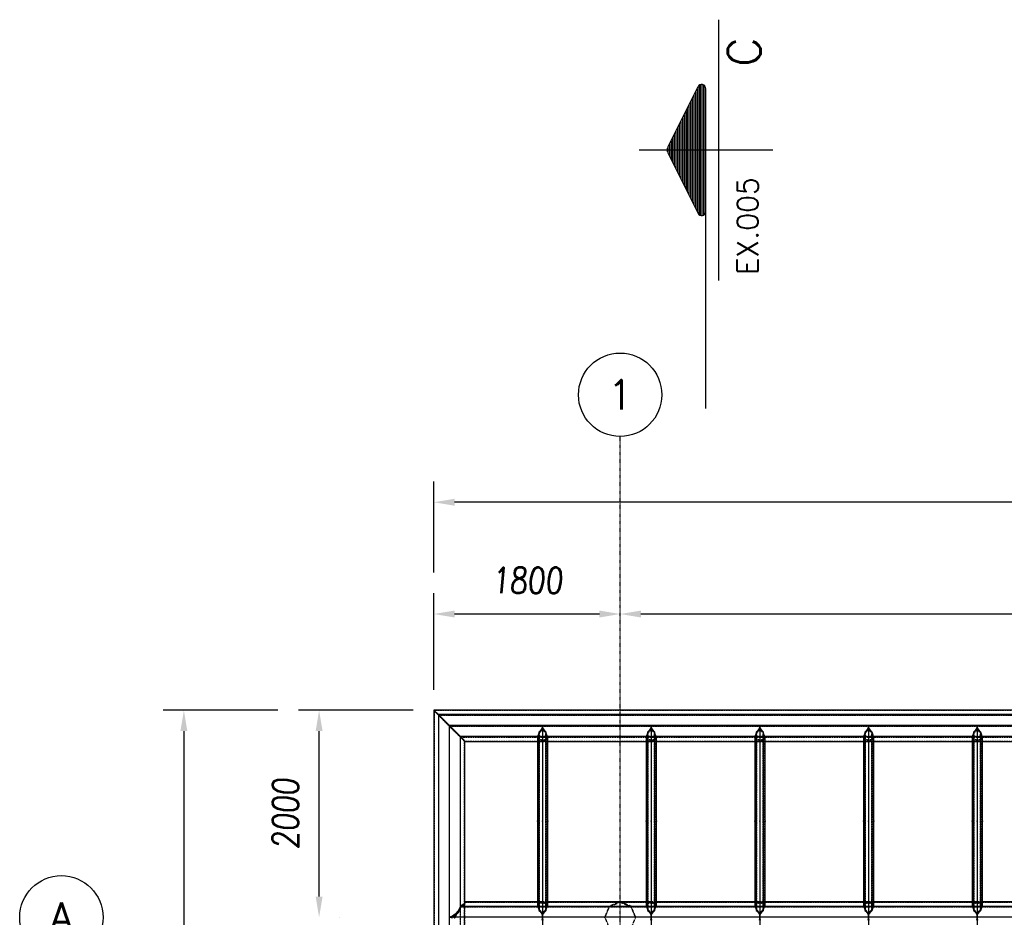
# Model space of a CAD drawing. Extents: x 343828 to 392391, y 90154 to 139469.
# Tile 11 of 27: x 346358 to 355871, y 130799 to 139469. Entities that reach past the tile are written whole.
import ezdxf
from ezdxf.enums import TextEntityAlignment as Align

# ---------------------------------------------------------------- set-up
doc = ezdxf.new("R2010")
doc.units = 0
doc.header["$LTSCALE"] = 10
doc.header["$MEASUREMENT"] = 0
for name, pattern in [('DASHDOT', [1, 0.5, -0.25, 0, -0.25]), ('EIXO', [6, 4, -1, 0, -1]), ('HIDDEN', [0.375, 0.25, -0.125])]:
    doc.linetypes.add(name, pattern=pattern)
doc.layers.get('0').update_dxf_attribs({"linetype": 'CONTINUOUS'})
doc.layers.get('Defpoints').update_dxf_attribs({"linetype": 'CONTINUOUS'})
for name, color, linetype in [('A', 2, 'DASHDOT'), ('BOLA', 4, 'CONTINUOUS'), ('COTAS', 7, 'CONTINUOUS'), ('ESCRITA', 7, 'CONTINUOUS'), ('FORIR', 4, 'CONTINUOUS'), ('G', 3, 'CONTINUOUS'), ('MSIMBOLOGIA', 4, 'CONTINUOUS'), ('TR', 6, 'HIDDEN')]:
    doc.layers.add(name, color=color, linetype=linetype)
doc.styles.add('CL60', font='SIMPLEX', dxfattribs={"height": 160})
doc.styles.add('PADRAO MTL', font='txt.shx', dxfattribs={"width": 0.8, "oblique": 5})
doc.styles.add('REGUA175', font='txt.shx', dxfattribs={"width": 0.7, "height": 4.45})
doc.styles.get("Standard").update_dxf_attribs({"font": 'txt.shx', "width": 0.7, "oblique": 5})
doc.dimstyles.new('1-100', dxfattribs={"dimscale": 100, "dimtxt": 2.5, "dimasz": 2, "dimexe": 2, "dimexo": 2, "dimgap": 2, "dimtad": 1, "dimdec": 0, "dimdsep": 46, "dimtxsty": 'PADRAO MTL', "dimcen": 3, "dimclrd": 1, "dimclre": 1, "dimclrt": 7, "dimadec": 0, "dimazin": 0, "dimtfac": 1, "dimtdec": 0, "dimtmove": 0, "dimatfit": 3, "dimfxl": 1, "dimtfill": 1, "dimtolj": 1, "dimarcsym": 0})

# ---------------------------------------------------------------- blocks, each defined once
blk = doc.blocks.new('Bola_3')
at = {"layer": 'BOLA'}
blk.add_circle((5.035, -1.007), 4.028, dxfattribs=at)
at = {"layer": 'BOLA', "color": 3, "style": 'REGUA175'}
blk.add_attdef('Z1B', text='', height=2.848, dxfattribs=at).set_placement((5.035, -1.007), align=Align.MIDDLE)
blk = doc.blocks.new('*D9')
at = {"layer": 'COTAS', "color": 1, "lineweight": -2, "transparency": 16777216}
blk.add_line((366959.7, 133728.3), (352359.7, 133728.3), dxfattribs=at)
at = {"layer": 'COTAS', "color": 1, "transparency": 16777216}
for points in [[(352359.7, 133761.6), (352359.7, 133694.9), (352159.7, 133728.3)], [(366959.7, 133761.6), (366959.7, 133694.9), (367159.7, 133728.3)]]:
    blk.add_solid(points, dxfattribs=at)
at = {"layer": 'Defpoints', "color": 0, "transparency": 16777216}
for p in [(352159.7, 133728.3), (352159.7, 133728.3), (367159.7, 133728.3)]:
    blk.add_point(p, dxfattribs=at)
at = {"layer": 'COTAS', "color": 7, "transparency": 16777216, "insert": (359659.7, 134053.3), "char_height": 250, "attachment_point": 5, "style": 'PADRAO MTL', "bg_fill": 3, "box_fill_scale": 1.25, "bg_fill_color": 256, "bg_fill_true_color": 13158600, "bg_fill_transparency": 0}
blk.add_mtext('\\A1;15000', dxfattribs=at)
blk = doc.blocks.new('*D10')
at = {"layer": 'COTAS', "color": 1, "lineweight": -2, "transparency": 16777216}
for p, q in [((350359.7, 132997.2), (350359.7, 133928.3)), ((351959.7, 133728.3), (350559.7, 133728.3))]:
    blk.add_line(p, q, dxfattribs=at)
at = {"layer": 'COTAS', "color": 1, "transparency": 16777216}
for points in [[(350559.7, 133761.6), (350559.7, 133694.9), (350359.7, 133728.3)], [(351959.7, 133761.6), (351959.7, 133694.9), (352159.7, 133728.3)]]:
    blk.add_solid(points, dxfattribs=at)
at = {"layer": 'Defpoints', "color": 0, "transparency": 16777216}
for p in [(350359.7, 133728.3), (352159.7, 133728.3), (350359.7, 132797.2)]:
    blk.add_point(p, dxfattribs=at)
at = {"layer": 'COTAS', "color": 7, "transparency": 16777216, "insert": (351259.7, 134053.3), "char_height": 250, "attachment_point": 5, "style": 'PADRAO MTL', "bg_fill": 3, "box_fill_scale": 1.25, "bg_fill_color": 256, "bg_fill_true_color": 13158600, "bg_fill_transparency": 0}
blk.add_mtext('\\A1;1800', dxfattribs=at)
blk = doc.blocks.new('*D11')
at = {"layer": 'COTAS', "color": 1, "lineweight": -2, "transparency": 16777216}
for p, q in [((350359.7, 134128.3), (350359.7, 135008)), ((384159.7, 134128.3), (384159.7, 135008)), ((383959.7, 134808), (350559.7, 134808))]:
    blk.add_line(p, q, dxfattribs=at)
at = {"layer": 'COTAS', "color": 1, "transparency": 16777216}
for points in [[(350559.7, 134841.3), (350559.7, 134774.7), (350359.7, 134808)], [(383959.7, 134841.3), (383959.7, 134774.7), (384159.7, 134808)]]:
    blk.add_solid(points, dxfattribs=at)
at = {"layer": 'Defpoints', "color": 0, "transparency": 16777216}
for p in [(350359.7, 134808), (350359.7, 133928.3), (384159.7, 133928.3)]:
    blk.add_point(p, dxfattribs=at)
at = {"layer": 'COTAS', "color": 7, "transparency": 16777216, "insert": (367259.7, 135133), "char_height": 250, "attachment_point": 5, "style": 'PADRAO MTL', "bg_fill": 3, "box_fill_scale": 1.25, "bg_fill_color": 256, "bg_fill_true_color": 13158600, "bg_fill_transparency": 0}
blk.add_mtext('\\A1;33800', dxfattribs=at)
blk = doc.blocks.new('*D15')
at = {"layer": 'COTAS', "color": 1, "lineweight": -2, "transparency": 16777216}
for p, q in [((350159.7, 132798.2), (349050.8, 132798.2)), ((349250.8, 130998.2), (349250.8, 132598.2)), ((349450.8, 130798.2), (349450.8, 130798.2))]:
    blk.add_line(p, q, dxfattribs=at)
at = {"layer": 'COTAS', "color": 1, "transparency": 16777216}
for points in [[(349217.5, 132598.2), (349284.2, 132598.2), (349250.8, 132798.2)], [(349217.5, 130998.2), (349284.2, 130998.2), (349250.8, 130798.2)]]:
    blk.add_solid(points, dxfattribs=at)
at = {"layer": 'Defpoints', "color": 0, "transparency": 16777216}
for p in [(349250.8, 132798.2), (350359.7, 132798.2), (349250.8, 130798.2)]:
    blk.add_point(p, dxfattribs=at)
at = {"layer": 'COTAS', "color": 7, "transparency": 16777216, "insert": (348925.8, 131798.2), "char_height": 250, "attachment_point": 5, "rotation": 90, "style": 'PADRAO MTL', "bg_fill": 3, "box_fill_scale": 1.25, "bg_fill_color": 256, "bg_fill_true_color": 13158600, "bg_fill_transparency": 0}
blk.add_mtext('\\A1;2000', dxfattribs=at)
blk = doc.blocks.new('*D17')
at = {"layer": 'COTAS', "color": 1, "lineweight": -2, "transparency": 16777216}
for p, q in [((348850.8, 132798.2), (347744.4, 132798.2)), ((347944.4, 132598.2), (347944.4, 121848.4)), ((348850.8, 121648.4), (347744.4, 121648.4))]:
    blk.add_line(p, q, dxfattribs=at)
at = {"layer": 'COTAS', "color": 1, "transparency": 16777216}
for points in [[(347911, 132598.2), (347977.7, 132598.2), (347944.4, 132798.2)], [(347911, 121848.4), (347977.7, 121848.4), (347944.4, 121648.4)]]:
    blk.add_solid(points, dxfattribs=at)
at = {"layer": 'Defpoints', "color": 0, "transparency": 16777216}
for p in [(349050.8, 132798.2), (347944.4, 121648.4), (349050.8, 121648.4)]:
    blk.add_point(p, dxfattribs=at)
at = {"layer": 'COTAS', "color": 7, "transparency": 16777216, "insert": (347619.4, 127223.3), "char_height": 250, "attachment_point": 5, "rotation": 90, "style": 'PADRAO MTL', "bg_fill": 3, "box_fill_scale": 1.25, "bg_fill_color": 256, "bg_fill_true_color": 13158600, "bg_fill_transparency": 0}
blk.add_mtext('\\A1;11150', dxfattribs=at)
blk = doc.blocks.new('*X18')
at = {"color": 0}
for p, q in [((143.285, 229.75), (145.184, 229.75)), ((143.535, 229.875), (144.934, 229.875)), ((143.785, 230), (144.684, 230)), ((144.037, 230.125), (144.432, 230.125)), ((141.785, 229), (146.684, 229)), ((142.035, 229.125), (146.434, 229.125)), ((142.285, 229.25), (146.184, 229.25)), ((142.535, 229.375), (145.934, 229.375)), ((142.785, 229.5), (145.684, 229.5)), ((143.035, 229.625), (145.434, 229.625)), ((140.285, 228.25), (148.184, 228.25)), ((140.535, 228.375), (147.934, 228.375)), ((140.785, 228.5), (147.684, 228.5)), ((141.035, 228.625), (147.434, 228.625)), ((141.285, 228.75), (147.184, 228.75)), ((141.535, 228.875), (146.934, 228.875)), ((139.206, 227.5), (149.263, 227.5)), ((139.222, 227.625), (149.246, 227.625)), ((139.307, 227.75), (149.162, 227.75)), ((139.535, 227.875), (148.934, 227.875)), ((139.785, 228), (148.684, 228)), ((140.035, 228.125), (148.434, 228.125)), ((139.245, 227.375), (149.224, 227.375)), ((139.385, 227.25), (149.084, 227.25))]:
    blk.add_line(p, q, dxfattribs=at)
blk = doc.blocks.new('Sim-cor1')
at = {"layer": 'MSIMBOLOGIA', "color": 7}
for p, q in [((0, -12.172), (0, 0.747)), ((12.593, -6.919), (-12.593, -6.919))]:
    blk.add_line(p, q, dxfattribs=at)
at = {"layer": 'MSIMBOLOGIA', "color": 4}
for p, q in [((-0.282, -2.022), (-6.125, -4.943)), ((0.282, -2.022), (6.125, -4.943)), ((5.956, -5.659), (-5.956, -5.659))]:
    blk.add_line(p, q, dxfattribs=at)
at = {"layer": 'MSIMBOLOGIA', "color": 7, "linetype": 'EIXO'}
blk.add_line((-5.956, -5.659), (-24.961, -5.659), dxfattribs=at)
at = {"layer": 'MSIMBOLOGIA', "color": 4}
for centre, radius, start, end in [((0, -2.585), 0.63, 63.43495, 116.56505), ((0, -2.304), 0.378, 63.43495, 116.56505), ((-5.956, -5.281), 0.378, 116.56505, 270), ((5.956, -5.281), 0.378, 270, 63.43495)]:
    blk.add_arc(centre, radius, start, end, dxfattribs=at)
at = {"layer": 'MSIMBOLOGIA', "color": 4, "xscale": -1.259341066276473, "yscale": 1.259341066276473, "zscale": 1.259341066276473}
blk.add_blockref('*X18', (181.64, -291.813), dxfattribs=at)
at = {"layer": 'ESCRITA', "color": 3, "linetype": 'Continuous'}
blk.add_attdef('D2.2', text='', height=3.148, dxfattribs=at).set_placement((10.884, -10.972), align=Align.RIGHT)
at = {"layer": 'MSIMBOLOGIA', "style": 'CL60'}
blk.add_attdef('VER.FL', (-12.028, -10.741), '', height=2.015, dxfattribs=at)
blk = doc.blocks.new('3D_INFOM')
blk.add_point((0, 0))
at = {"layer": 'FORIR', "flags": 1}
blk.add_attdef('MARK', (7.6, -4.3), '', height=5.26, dxfattribs=at)
blk = doc.blocks.new('3D_INFOTEXT')
blk.add_point((0, 0))
at = {"flags": 1}
for tag, p in [('MAR_PEZ', (7.2, 4.1)), ('POS_PEZ', (7.6, -4.3)), ('HANDLE', (7, -38.5)), ('LUN_PRO', (7.2, -21.9)), ('NOM_PRO', (7.6, -13.2)), ('MAT_PRO', (7.6, -30.1))]:
    blk.add_attdef(tag, p, '', height=5.26, dxfattribs=at)

msp = doc.modelspace()

# ---------------------------------------------------------------- linework, layer by layer
at = {"layer": 'A'}
msp.add_line((352159.7, 120301.7), (352159.7, 135443.6), dxfattribs=at)
at = {"layer": 'G'}
for p, q in [((350509.7, 132651.3), (350615.8, 132544.3)), ((365659.7, 132651.3), (350509.7, 132651.3)), ((350509.7, 121803.4), (350509.7, 132651.2)), ((350615.8, 132544.3), (350509.7, 132651.2)), ((351402.9, 132622), (351382.3, 132593.6)), ((351409.7, 132650.8), (351402.9, 132622)), ((351416.6, 132622), (351409.7, 132650.8)), ((351409.7, 132650.8), (351409.7, 130801.6)), ((351437.2, 132593.6), (351416.6, 132622)), ((352452.9, 132622), (352432.3, 132593.6)), ((352459.7, 132650.8), (352452.9, 132622)), ((352466.6, 132622), (352459.7, 132650.8)), ((352459.7, 132650.8), (352459.7, 130801.6)), ((352487.2, 132593.6), (352466.6, 132622)), ((353502.9, 132622), (353482.3, 132593.6)), ((353509.7, 132650.8), (353502.9, 132622)), ((353516.6, 132622), (353509.7, 132650.8)), ((353509.7, 132650.8), (353509.7, 130801.6)), ((353537.2, 132593.6), (353516.6, 132622)), ((354552.9, 132622), (354532.3, 132593.6)), ((354559.7, 132650.8), (354552.9, 132622)), ((354566.6, 132622), (354559.7, 132650.8)), ((354559.7, 132650.8), (354559.7, 130801.6)), ((354587.2, 132593.6), (354566.6, 132622)), ((355602.9, 132622), (355582.3, 132593.6)), ((355609.7, 132650.8), (355602.9, 132622)), ((355616.6, 132622), (355609.7, 132650.8)), ((355609.7, 132650.8), (355609.7, 130801.6)), ((355637.2, 132593.6), (355616.6, 132622)), ((350615.8, 130906.6), (350615.8, 132544.3)), ((350659.7, 132498.3), (350615.8, 132544.3)), ((350615.8, 132544.3), (350659.7, 132498.3)), ((351362.3, 132544.3), (350615.8, 132544.3)), ((351362.3, 132544.3), (351359.7, 132539.2)), ((351359.7, 132539.2), (351359.7, 130911.6)), ((351370, 132567.4), (351362.3, 132544.3)), ((351374.4, 132587.5), (351370, 132567.4)), ((351382.3, 132593.6), (351374.4, 132587.5)), ((351374.4, 132587.5), (351374.4, 130864.6)), ((351445.1, 132587.5), (351437.2, 132593.6)), ((351449.5, 132567.4), (351445.1, 132587.5)), ((351445.1, 130864.6), (351445.1, 132587.5)), ((351457.2, 132544.3), (351449.5, 132567.4)), ((351459.7, 132539.2), (351457.2, 132544.3)), ((352412.3, 132544.3), (351457.2, 132544.3)), ((351459.7, 130911.6), (351459.7, 132539.2)), ((352412.3, 132544.3), (352409.7, 132539.2)), ((352409.7, 132539.2), (352409.7, 130911.6)), ((352420, 132567.4), (352412.3, 132544.3)), ((352424.4, 132587.5), (352420, 132567.4)), ((352432.3, 132593.6), (352424.4, 132587.5)), ((352424.4, 132587.5), (352424.4, 130864.6)), ((352495.1, 132587.5), (352487.2, 132593.6)), ((352499.5, 132567.4), (352495.1, 132587.5)), ((352495.1, 130864.6), (352495.1, 132587.5)), ((352507.2, 132544.3), (352499.5, 132567.4)), ((352509.7, 132539.2), (352507.2, 132544.3)), ((353462.3, 132544.3), (352507.2, 132544.3)), ((352509.7, 130911.6), (352509.7, 132539.2)), ((353462.3, 132544.3), (353459.7, 132539.2)), ((353459.7, 132539.2), (353459.7, 130911.6)), ((353470, 132567.4), (353462.3, 132544.3)), ((353474.4, 132587.5), (353470, 132567.4)), ((353482.3, 132593.6), (353474.4, 132587.5)), ((353474.4, 132587.5), (353474.4, 130864.6)), ((353545.1, 132587.5), (353537.2, 132593.6)), ((353549.5, 132567.4), (353545.1, 132587.5)), ((353545.1, 130864.6), (353545.1, 132587.5)), ((353557.2, 132544.3), (353549.5, 132567.4)), ((353559.7, 132539.2), (353557.2, 132544.3)), ((354512.3, 132544.3), (353557.2, 132544.3)), ((353559.7, 130911.6), (353559.7, 132539.2)), ((354512.3, 132544.3), (354509.7, 132539.2)), ((354509.7, 132539.2), (354509.7, 130911.6)), ((354520, 132567.4), (354512.3, 132544.3)), ((354524.4, 132587.5), (354520, 132567.4)), ((354532.3, 132593.6), (354524.4, 132587.5)), ((354524.4, 132587.5), (354524.4, 130864.6)), ((354595.1, 132587.5), (354587.2, 132593.6)), ((354599.5, 132567.4), (354595.1, 132587.5)), ((354595.1, 130864.6), (354595.1, 132587.5)), ((354607.2, 132544.3), (354599.5, 132567.4)), ((354609.7, 132539.2), (354607.2, 132544.3)), ((355562.3, 132544.3), (354607.2, 132544.3)), ((354609.7, 130911.6), (354609.7, 132539.2)), ((355562.3, 132544.3), (355559.7, 132539.2)), ((355559.7, 132539.2), (355559.7, 130911.6)), ((355570, 132567.4), (355562.3, 132544.3)), ((355574.4, 132587.5), (355570, 132567.4)), ((355582.3, 132593.6), (355574.4, 132587.5)), ((355574.4, 132587.5), (355574.4, 130864.6)), ((355645.1, 132587.5), (355637.2, 132593.6)), ((355649.5, 132567.4), (355645.1, 132587.5)), ((355645.1, 130864.6), (355645.1, 132587.5)), ((355657.2, 132544.3), (355649.5, 132567.4)), ((355659.7, 132539.2), (355657.2, 132544.3)), ((356612.3, 132544.3), (355657.2, 132544.3)), ((355659.7, 130911.6), (355659.7, 132539.2)), ((350659.7, 132498.3), (351359.7, 132498.3)), ((350659.7, 130948.5), (350659.7, 132498.3)), ((350659.7, 132498.3), (350659.7, 132498.3)), ((351459.7, 132498.3), (352409.7, 132498.3)), ((352509.7, 132498.3), (353459.7, 132498.3)), ((353559.7, 132498.3), (354509.7, 132498.3)), ((354609.7, 132498.3), (355559.7, 132498.3)), ((355659.7, 132498.3), (356609.7, 132498.3)), ((350615.8, 130906.6), (350593.1, 130862)), ((350634.5, 130915.7), (350615.8, 130906.8)), ((350615.8, 130906.8), (351362.2, 130906.8)), ((350615.8, 130906.8), (350615.8, 130906.6)), ((350648.3, 130925.9), (350634.5, 130915.7)), ((350656.9, 130937), (350648.3, 130925.9)), ((350659.7, 130948.5), (350656.9, 130937)), ((351359.7, 130948.6), (350659.7, 130948.6)), ((351359.7, 130911.6), (351362.2, 130906.8)), ((351362.2, 130906.8), (351370, 130884.4)), ((351449.5, 130884.4), (351457.2, 130906.8)), ((351457.2, 130906.8), (351459.7, 130911.6)), ((351457.2, 130906.8), (352412.2, 130906.8)), ((352409.7, 130948.6), (351459.7, 130948.6)), ((352159.7, 130948.9), (352158.8, 130948.6)), ((352160.7, 130948.6), (352159.7, 130948.9)), ((352409.7, 130911.6), (352412.2, 130906.8)), ((352412.2, 130906.8), (352420, 130884.4)), ((352499.5, 130884.4), (352507.2, 130906.8)), ((352507.2, 130906.8), (352509.7, 130911.6)), ((352507.2, 130906.8), (365659.7, 130906.8)), ((353459.7, 130948.6), (352509.7, 130948.6)), ((353459.7, 130911.6), (353462.2, 130906.8)), ((353462.2, 130906.8), (353470, 130884.4)), ((353549.5, 130884.4), (353557.2, 130906.8)), ((353557.2, 130906.8), (353559.7, 130911.6)), ((354509.7, 130948.6), (353559.7, 130948.6)), ((354509.7, 130911.6), (354512.2, 130906.8)), ((354512.2, 130906.8), (354520, 130884.4)), ((354599.5, 130884.4), (354607.2, 130906.8)), ((354607.2, 130906.8), (354609.7, 130911.6)), ((355559.7, 130948.6), (354609.7, 130948.6)), ((355559.7, 130911.6), (355562.2, 130906.8)), ((355562.2, 130906.8), (355570, 130884.4)), ((355649.5, 130884.4), (355657.2, 130906.8)), ((355657.2, 130906.8), (355659.7, 130911.6)), ((356609.7, 130948.6), (355659.7, 130948.6)), ((350567.1, 130828.8), (350539, 130808.4)), ((350593.1, 130862), (350567.1, 130828.8)), ((351370, 130884.4), (351374.4, 130864.6)), ((351374.4, 130864.6), (351382.1, 130858.8)), ((351382.1, 130858.8), (351402.7, 130830.8)), ((351402.7, 130830.8), (351409.6, 130801.6)), ((351409.9, 130801.6), (351416.8, 130830.8)), ((351416.8, 130830.8), (351437.4, 130858.8)), ((351437.4, 130858.8), (351445.1, 130864.6)), ((351445.1, 130864.6), (351449.5, 130884.4)), ((352420, 130884.4), (352424.4, 130864.6)), ((352424.4, 130864.6), (352432.1, 130858.8)), ((352432.1, 130858.8), (352452.7, 130830.8)), ((352452.7, 130830.8), (352459.6, 130801.6)), ((352459.9, 130801.6), (352466.8, 130830.8)), ((352466.8, 130830.8), (352487.4, 130858.8)), ((352487.4, 130858.8), (352495.1, 130864.6)), ((352495.1, 130864.6), (352499.5, 130884.4)), ((353470, 130884.4), (353474.4, 130864.6)), ((353474.4, 130864.6), (353482.1, 130858.8)), ((353482.1, 130858.8), (353502.7, 130830.8)), ((353502.7, 130830.8), (353509.6, 130801.6)), ((353509.9, 130801.6), (353516.8, 130830.8)), ((353516.8, 130830.8), (353537.4, 130858.8)), ((353537.4, 130858.8), (353545.1, 130864.6)), ((353545.1, 130864.6), (353549.5, 130884.4)), ((354520, 130884.4), (354524.4, 130864.6)), ((354524.4, 130864.6), (354532.1, 130858.8)), ((354532.1, 130858.8), (354552.7, 130830.8)), ((354552.7, 130830.8), (354559.6, 130801.6)), ((354559.9, 130801.6), (354566.8, 130830.8)), ((354566.8, 130830.8), (354587.4, 130858.8)), ((354587.4, 130858.8), (354595.1, 130864.6)), ((354595.1, 130864.6), (354599.5, 130884.4)), ((355570, 130884.4), (355574.4, 130864.6)), ((355574.4, 130864.6), (355582.1, 130858.8)), ((355582.1, 130858.8), (355602.7, 130830.8)), ((355602.7, 130830.8), (355609.6, 130801.6)), ((355609.9, 130801.6), (355616.8, 130830.8)), ((355616.8, 130830.8), (355637.4, 130858.8)), ((355637.4, 130858.8), (355645.1, 130864.6)), ((355645.1, 130864.6), (355649.5, 130884.4)), ((350539, 130808.4), (350510.2, 130801.6)), ((350510.2, 130801.6), (350539, 130794.7)), ((351409.6, 130801.6), (350510.2, 130801.6)), ((351409.6, 130801.6), (351402.7, 130772.3)), ((351409.6, 130801.6), (351409.7, 130801.6)), ((351409.7, 130801.6), (351409.7, 123653)), ((351409.7, 130801.6), (351409.9, 130801.6)), ((351416.8, 130772.3), (351409.9, 130801.6)), ((352459.6, 130801.6), (351409.9, 130801.6)), ((352459.6, 130801.6), (352452.7, 130772.3)), ((352459.6, 130801.6), (352459.7, 130801.6)), ((352459.7, 130801.6), (352459.7, 123653)), ((352459.9, 130801.6), (352459.7, 130801.6)), ((353509.6, 130801.6), (352459.8, 130801.6)), ((352466.8, 130772.3), (352459.9, 130801.6)), ((353509.6, 130801.6), (353502.7, 130772.3)), ((353509.7, 130801.6), (353509.6, 130801.6)), ((353509.7, 130801.6), (353509.7, 123653)), ((353509.7, 130801.6), (353509.9, 130801.6)), ((354559.7, 130801.6), (353509.8, 130801.6)), ((353516.8, 130772.3), (353509.9, 130801.6)), ((354559.6, 130801.6), (354552.7, 130772.3)), ((354559.6, 130801.6), (354559.7, 130801.6)), ((354559.7, 130801.6), (354559.7, 123653)), ((354559.9, 130801.6), (354559.7, 130801.6)), ((355609.7, 130801.6), (354559.8, 130801.6)), ((354566.8, 130772.3), (354559.9, 130801.6)), ((355609.6, 130801.6), (355602.7, 130772.3)), ((355609.7, 130801.6), (355609.6, 130801.6)), ((355609.7, 130801.6), (355609.7, 123653)), ((355609.7, 130801.6), (355609.9, 130801.6)), ((356659.7, 130801.6), (355609.8, 130801.6)), ((355616.8, 130772.3), (355609.9, 130801.6))]:
    msp.add_line(p, q, dxfattribs=at)
at = {"layer": 'TR'}
for p, q in [((350509.7, 132651.2), (365809.7, 132651.2)), ((350613.9, 132546.2), (350509.7, 132651.2)), ((350509.7, 132651.2), (350613.9, 132546.2)), ((350509.7, 132645.3), (365809.7, 132645.3)), ((350613.9, 132542), (350509.7, 132645.3)), ((350509.7, 132645.3), (350613.9, 132542)), ((365809.7, 132645.3), (350509.7, 132645.3)), ((350509.7, 132645.3), (350615.8, 132540.1)), ((350615.8, 132540.1), (350509.7, 132645.2)), ((350613.9, 132546.2), (365913.9, 132546.2)), ((350613.9, 132546.2), (350613.9, 121906.6)), ((350657.1, 132500.9), (350613.9, 132546.2)), ((350613.9, 132546.2), (350657.1, 132500.9)), ((350657.1, 132500.9), (350613.9, 132542)), ((350613.9, 132542), (350657.1, 132500.9)), ((365913.9, 132542), (350613.9, 132542)), ((350615.8, 132540.1), (365915.8, 132540.1)), ((350659.7, 132498.3), (350615.8, 132540.1)), ((350615.8, 132540.1), (350659.7, 132498.3)), ((351366.6, 132525.2), (351359.7, 132539.2)), ((351457.2, 132544.3), (351362.3, 132544.3)), ((351367, 132544.3), (351364.5, 132539.2)), ((351371.4, 132525.2), (351364.5, 132539.2)), ((351364.5, 132539.2), (351364.5, 130911.6)), ((351374.4, 132514.8), (351366.6, 132525.2)), ((351374.7, 132567.4), (351367, 132544.3)), ((351377.7, 132516.7), (351371.4, 132525.2)), ((351377.7, 132581.1), (351374.7, 132567.4)), ((351393.8, 132593.6), (351377.7, 132581.1)), ((351377.7, 132581.1), (351377.7, 130870.8)), ((351409.7, 132615.6), (351393.8, 132593.6)), ((351425.7, 132593.6), (351409.7, 132615.6)), ((351441.7, 132581.1), (351425.7, 132593.6)), ((351441.7, 130870.8), (351441.7, 132581.1)), ((351444.7, 132567.4), (351441.7, 132581.1)), ((351448.1, 132525.2), (351441.7, 132516.7)), ((351452.5, 132544.3), (351444.7, 132567.4)), ((351452.9, 132525.2), (351445.1, 132514.8)), ((351455, 132539.2), (351448.1, 132525.2)), ((351455, 132539.2), (351452.5, 132544.3)), ((351459.7, 132539.2), (351452.9, 132525.2)), ((351455, 130911.6), (351455, 132539.2)), ((352416.6, 132525.2), (352409.7, 132539.2)), ((352507.2, 132544.3), (352412.3, 132544.3)), ((352417, 132544.3), (352414.5, 132539.2)), ((352421.4, 132525.2), (352414.5, 132539.2)), ((352414.5, 132539.2), (352414.5, 130911.6)), ((352424.4, 132514.8), (352416.6, 132525.2)), ((352424.7, 132567.4), (352417, 132544.3)), ((352427.7, 132516.7), (352421.4, 132525.2)), ((352427.7, 132581.1), (352424.7, 132567.4)), ((352443.8, 132593.6), (352427.7, 132581.1)), ((352427.7, 132581.1), (352427.7, 130870.8)), ((352459.7, 132615.6), (352443.8, 132593.6)), ((352475.7, 132593.6), (352459.7, 132615.6)), ((352491.7, 132581.1), (352475.7, 132593.6)), ((352491.7, 130870.8), (352491.7, 132581.1)), ((352494.7, 132567.4), (352491.7, 132581.1)), ((352498.1, 132525.2), (352491.7, 132516.7)), ((352502.5, 132544.3), (352494.7, 132567.4)), ((352502.9, 132525.2), (352495.1, 132514.8)), ((352505, 132539.2), (352498.1, 132525.2)), ((352505, 132539.2), (352502.5, 132544.3)), ((352509.7, 132539.2), (352502.9, 132525.2)), ((352505, 130911.6), (352505, 132539.2)), ((353466.6, 132525.2), (353459.7, 132539.2)), ((353557.2, 132544.3), (353462.3, 132544.3)), ((353467, 132544.3), (353464.5, 132539.2)), ((353471.4, 132525.2), (353464.5, 132539.2)), ((353464.5, 132539.2), (353464.5, 130911.6)), ((353474.4, 132514.8), (353466.6, 132525.2)), ((353474.7, 132567.4), (353467, 132544.3)), ((353477.7, 132516.7), (353471.4, 132525.2)), ((353477.7, 132581.1), (353474.7, 132567.4)), ((353493.8, 132593.6), (353477.7, 132581.1)), ((353477.7, 132581.1), (353477.7, 130870.8)), ((353509.7, 132615.6), (353493.8, 132593.6)), ((353525.7, 132593.6), (353509.7, 132615.6)), ((353541.7, 132581.1), (353525.7, 132593.6)), ((353541.7, 130870.8), (353541.7, 132581.1)), ((353544.7, 132567.4), (353541.7, 132581.1)), ((353548.1, 132525.2), (353541.7, 132516.7)), ((353552.5, 132544.3), (353544.7, 132567.4)), ((353552.9, 132525.2), (353545.1, 132514.8)), ((353555, 132539.2), (353548.1, 132525.2)), ((353555, 132539.2), (353552.5, 132544.3)), ((353559.7, 132539.2), (353552.9, 132525.2)), ((353555, 130911.6), (353555, 132539.2)), ((354516.6, 132525.2), (354509.7, 132539.2)), ((354607.2, 132544.3), (354512.3, 132544.3)), ((354517, 132544.3), (354514.5, 132539.2)), ((354521.4, 132525.2), (354514.5, 132539.2)), ((354514.5, 132539.2), (354514.5, 130911.6)), ((354524.4, 132514.8), (354516.6, 132525.2)), ((354524.7, 132567.4), (354517, 132544.3)), ((354527.7, 132516.7), (354521.4, 132525.2)), ((354527.7, 132581.1), (354524.7, 132567.4)), ((354543.8, 132593.6), (354527.7, 132581.1)), ((354527.7, 132581.1), (354527.7, 130870.8)), ((354559.7, 132615.6), (354543.8, 132593.6)), ((354575.7, 132593.6), (354559.7, 132615.6)), ((354591.7, 132581.1), (354575.7, 132593.6)), ((354591.7, 130870.8), (354591.7, 132581.1)), ((354594.7, 132567.4), (354591.7, 132581.1)), ((354598.1, 132525.2), (354591.7, 132516.7)), ((354602.5, 132544.3), (354594.7, 132567.4)), ((354602.9, 132525.2), (354595.1, 132514.8)), ((354605, 132539.2), (354598.1, 132525.2)), ((354605, 132539.2), (354602.5, 132544.3)), ((354609.7, 132539.2), (354602.9, 132525.2)), ((354605, 130911.6), (354605, 132539.2)), ((355566.6, 132525.2), (355559.7, 132539.2)), ((355657.2, 132544.3), (355562.3, 132544.3)), ((355567, 132544.3), (355564.5, 132539.2)), ((355571.4, 132525.2), (355564.5, 132539.2)), ((355564.5, 132539.2), (355564.5, 130911.6)), ((355574.4, 132514.8), (355566.6, 132525.2)), ((355574.7, 132567.4), (355567, 132544.3)), ((355577.7, 132516.7), (355571.4, 132525.2)), ((355577.7, 132581.1), (355574.7, 132567.4)), ((355593.8, 132593.6), (355577.7, 132581.1)), ((355577.7, 132581.1), (355577.7, 130870.8)), ((355609.7, 132615.6), (355593.8, 132593.6)), ((355625.7, 132593.6), (355609.7, 132615.6)), ((355641.7, 132581.1), (355625.7, 132593.6)), ((355641.7, 130870.8), (355641.7, 132581.1)), ((355644.7, 132567.4), (355641.7, 132581.1)), ((355648.1, 132525.2), (355641.7, 132516.7)), ((355652.5, 132544.3), (355644.7, 132567.4)), ((355652.9, 132525.2), (355645.1, 132514.8)), ((355655, 132539.2), (355648.1, 132525.2)), ((355655, 132539.2), (355652.5, 132544.3)), ((355659.7, 132539.2), (355652.9, 132525.2)), ((355655, 130911.6), (355655, 132539.2)), ((350657.1, 121947.7), (350657.1, 132500.9)), ((350657.1, 132500.9), (365957.1, 132500.9)), ((350659.7, 132498.3), (350659.7, 132498.3)), ((351359.7, 132498.3), (351459.7, 132498.3)), ((351391.8, 132510.9), (351374.4, 132514.8)), ((351403.2, 132510.9), (351377.7, 132516.7)), ((351409.7, 132508.5), (351391.8, 132510.9)), ((351409.7, 132510), (351403.2, 132510.9)), ((351427.7, 132510.9), (351409.7, 132508.5)), ((351416.3, 132510.9), (351409.7, 132510)), ((351441.7, 132516.7), (351416.3, 132510.9)), ((351445.1, 132514.8), (351427.7, 132510.9)), ((352409.7, 132498.3), (352509.7, 132498.3)), ((352441.8, 132510.9), (352424.4, 132514.8)), ((352453.2, 132510.9), (352427.7, 132516.7)), ((352459.7, 132508.5), (352441.8, 132510.9)), ((352459.7, 132510), (352453.2, 132510.9)), ((352477.7, 132510.9), (352459.7, 132508.5)), ((352466.3, 132510.9), (352459.7, 132510)), ((352491.7, 132516.7), (352466.3, 132510.9)), ((352495.1, 132514.8), (352477.7, 132510.9)), ((353459.7, 132498.3), (353559.7, 132498.3)), ((353491.8, 132510.9), (353474.4, 132514.8)), ((353503.2, 132510.9), (353477.7, 132516.7)), ((353509.7, 132508.5), (353491.8, 132510.9)), ((353509.7, 132510), (353503.2, 132510.9)), ((353527.7, 132510.9), (353509.7, 132508.5)), ((353516.3, 132510.9), (353509.7, 132510)), ((353541.7, 132516.7), (353516.3, 132510.9)), ((353545.1, 132514.8), (353527.7, 132510.9)), ((354509.7, 132498.3), (354609.7, 132498.3)), ((354541.8, 132510.9), (354524.4, 132514.8)), ((354553.2, 132510.9), (354527.7, 132516.7)), ((354559.7, 132508.5), (354541.8, 132510.9)), ((354559.7, 132510), (354553.2, 132510.9)), ((354577.7, 132510.9), (354559.7, 132508.5)), ((354566.3, 132510.9), (354559.7, 132510)), ((354591.7, 132516.7), (354566.3, 132510.9)), ((354595.1, 132514.8), (354577.7, 132510.9)), ((355559.7, 132498.3), (355659.7, 132498.3)), ((355591.8, 132510.9), (355574.4, 132514.8)), ((355603.2, 132510.9), (355577.7, 132516.7)), ((355609.7, 132508.5), (355591.8, 132510.9)), ((355609.7, 132510), (355603.2, 132510.9)), ((355627.7, 132510.9), (355609.7, 132508.5)), ((355616.3, 132510.9), (355609.7, 132510)), ((355641.7, 132516.7), (355616.3, 132510.9)), ((355645.1, 132514.8), (355627.7, 132510.9)), ((350615.8, 130902.5), (350634.5, 130912.4)), ((350615.8, 130694.8), (350615.8, 130906.6)), ((350634.5, 130909.3), (350619.5, 130902.2)), ((350619.5, 130898.1), (350634.5, 130906.1)), ((350634.5, 130912.4), (350648.3, 130923.7)), ((350648.3, 130919.6), (350634.5, 130909.3)), ((350634.5, 130906.1), (350648.3, 130917.3)), ((350648.3, 130923.7), (350656.9, 130935.9)), ((350656.9, 130930.7), (350648.3, 130919.6)), ((350648.3, 130917.3), (350656.9, 130929.5)), ((350656.9, 130935.9), (350659.7, 130948.6)), ((350659.7, 130942.2), (350656.9, 130930.7)), ((350656.9, 130929.5), (350659.7, 130942.2)), ((350659.7, 130948.6), (350659.7, 130948.5)), ((350659.7, 130942.2), (350659.7, 130948.5)), ((350659.7, 130648.6), (350659.7, 130948.5)), ((365959.7, 130942.2), (350659.7, 130942.2)), ((350659.7, 130942.2), (350659.7, 130942.2)), ((351459.7, 130948.6), (351359.7, 130948.6)), ((351359.7, 130911.6), (351366.7, 130925)), ((351362.2, 130906.8), (351457.2, 130906.8)), ((351364.5, 130911.6), (351371.4, 130925)), ((351364.5, 130911.6), (351367, 130906.8)), ((351366.7, 130925), (351374.4, 130934.5)), ((351367, 130906.8), (351374.7, 130884.4)), ((351371.4, 130925), (351377.7, 130932.8)), ((351374.4, 130934.5), (351392, 130938.3)), ((351377.7, 130932.8), (351403.4, 130938.3)), ((351392, 130938.3), (351409.7, 130940.4)), ((351403.4, 130938.3), (351409.7, 130939)), ((351409.7, 130940.4), (351427.5, 130938.3)), ((351409.7, 130939), (351416, 130938.3)), ((351416, 130938.3), (351441.7, 130932.8)), ((351427.5, 130938.3), (351445.1, 130934.5)), ((351441.7, 130932.8), (351448.1, 130925)), ((351444.8, 130884.4), (351452.5, 130906.8)), ((351445.1, 130934.5), (351452.8, 130925)), ((351448.1, 130925), (351455, 130911.6)), ((351452.5, 130906.8), (351455, 130911.6)), ((351452.8, 130925), (351459.7, 130911.6)), ((352053.7, 130905), (352009.7, 130798.9)), ((352158.2, 130948.3), (352053.7, 130905)), ((352056.3, 130902.4), (352159.7, 130945.2)), ((352158.8, 130948.6), (352158.2, 130948.3)), ((352158.2, 130948.3), (352161.3, 130948.3)), ((352159.7, 130945.2), (352263.2, 130902.4)), ((352161.3, 130948.3), (352160.7, 130948.6)), ((352265.8, 130905), (352161.3, 130948.3)), ((352309.7, 130798.9), (352265.8, 130905)), ((352509.7, 130948.6), (352409.7, 130948.6)), ((352409.7, 130911.6), (352416.7, 130925)), ((352412.2, 130906.8), (352507.2, 130906.8)), ((352414.5, 130911.6), (352421.4, 130925)), ((352414.5, 130911.6), (352417, 130906.8)), ((352416.7, 130925), (352424.4, 130934.5)), ((352417, 130906.8), (352424.7, 130884.4)), ((352421.4, 130925), (352427.7, 130932.8)), ((352424.4, 130934.5), (352442, 130938.3)), ((352427.7, 130932.8), (352453.4, 130938.3)), ((352442, 130938.3), (352459.7, 130940.4)), ((352453.4, 130938.3), (352459.7, 130939)), ((352459.7, 130940.4), (352477.5, 130938.3)), ((352459.7, 130939), (352466, 130938.3)), ((352466, 130938.3), (352491.7, 130932.8)), ((352477.5, 130938.3), (352495.1, 130934.5)), ((352491.7, 130932.8), (352498.1, 130925)), ((352494.8, 130884.4), (352502.5, 130906.8)), ((352495.1, 130934.5), (352502.8, 130925)), ((352498.1, 130925), (352505, 130911.6)), ((352502.5, 130906.8), (352505, 130911.6)), ((352502.8, 130925), (352509.7, 130911.6)), ((353559.7, 130948.6), (353459.7, 130948.6)), ((353459.7, 130911.6), (353466.7, 130925)), ((353464.5, 130911.6), (353471.4, 130925)), ((353464.5, 130911.6), (353467, 130906.8)), ((353466.7, 130925), (353474.4, 130934.5)), ((353467, 130906.8), (353474.7, 130884.4)), ((353471.4, 130925), (353477.7, 130932.8)), ((353474.4, 130934.5), (353492, 130938.3)), ((353477.7, 130932.8), (353503.4, 130938.3)), ((353492, 130938.3), (353509.7, 130940.4)), ((353503.4, 130938.3), (353509.7, 130939)), ((353509.7, 130940.4), (353527.5, 130938.3)), ((353509.7, 130939), (353516, 130938.3)), ((353516, 130938.3), (353541.7, 130932.8)), ((353527.5, 130938.3), (353545.1, 130934.5)), ((353541.7, 130932.8), (353548.1, 130925)), ((353544.8, 130884.4), (353552.5, 130906.8)), ((353545.1, 130934.5), (353552.8, 130925)), ((353548.1, 130925), (353555, 130911.6)), ((353552.5, 130906.8), (353555, 130911.6)), ((353552.8, 130925), (353559.7, 130911.6)), ((354609.7, 130948.6), (354509.7, 130948.6)), ((354509.7, 130911.6), (354516.7, 130925)), ((354514.5, 130911.6), (354521.4, 130925)), ((354514.5, 130911.6), (354517, 130906.8)), ((354516.7, 130925), (354524.4, 130934.5)), ((354517, 130906.8), (354524.7, 130884.4)), ((354521.4, 130925), (354527.7, 130932.8)), ((354524.4, 130934.5), (354542, 130938.3)), ((354527.7, 130932.8), (354553.4, 130938.3)), ((354542, 130938.3), (354559.7, 130940.4)), ((354553.4, 130938.3), (354559.7, 130939)), ((354559.7, 130940.4), (354577.5, 130938.3)), ((354559.7, 130939), (354566, 130938.3)), ((354566, 130938.3), (354591.7, 130932.8)), ((354577.5, 130938.3), (354595.1, 130934.5)), ((354591.7, 130932.8), (354598.1, 130925)), ((354594.8, 130884.4), (354602.5, 130906.8)), ((354595.1, 130934.5), (354602.8, 130925)), ((354598.1, 130925), (354605, 130911.6)), ((354602.5, 130906.8), (354605, 130911.6)), ((354602.8, 130925), (354609.7, 130911.6)), ((355659.7, 130948.6), (355559.7, 130948.6)), ((355559.7, 130911.6), (355566.7, 130925)), ((355564.5, 130911.6), (355571.4, 130925)), ((355564.5, 130911.6), (355567, 130906.8)), ((355566.7, 130925), (355574.4, 130934.5)), ((355567, 130906.8), (355574.7, 130884.4)), ((355571.4, 130925), (355577.7, 130932.8)), ((355574.4, 130934.5), (355592, 130938.3)), ((355577.7, 130932.8), (355603.4, 130938.3)), ((355592, 130938.3), (355609.7, 130940.4)), ((355603.4, 130938.3), (355609.7, 130939)), ((355609.7, 130940.4), (355627.5, 130938.3)), ((355609.7, 130939), (355616, 130938.3)), ((355616, 130938.3), (355641.7, 130932.8)), ((355627.5, 130938.3), (355645.1, 130934.5)), ((355641.7, 130932.8), (355648.1, 130925)), ((355644.8, 130884.4), (355652.5, 130906.8)), ((355645.1, 130934.5), (355652.8, 130925)), ((355648.1, 130925), (355655, 130911.6)), ((355652.5, 130906.8), (355655, 130911.6)), ((355652.8, 130925), (355659.7, 130911.6)), ((350567.1, 130823.5), (350539, 130802.7)), ((350567.1, 130813.5), (350550.6, 130801.5)), ((350593.1, 130857.2), (350567.1, 130823.5)), ((350593.1, 130846.7), (350567.1, 130813.5)), ((350593.1, 130841.9), (350567.1, 130808.2)), ((350615.7, 130902.5), (350593.1, 130857.2)), ((350615.8, 130891.3), (350593.1, 130846.7)), ((350615.8, 130887.3), (350593.1, 130841.9)), ((367051.9, 130902.5), (350615.7, 130902.5)), ((350615.7, 130902.5), (350615.8, 130902.5)), ((350619.5, 130902.2), (350615.8, 130891.3)), ((350619.5, 130898.1), (350615.8, 130887.3)), ((350619.5, 130902.2), (367051.7, 130902.2)), ((367048.3, 130898.1), (350619.5, 130898.1)), ((351374.7, 130884.4), (351377.7, 130870.8)), ((351377.7, 130870.8), (351393.5, 130858.8)), ((351393.5, 130858.8), (351409.7, 130836.8)), ((351409.7, 130836.8), (351425.9, 130858.8)), ((351425.9, 130858.8), (351441.7, 130870.8)), ((351441.7, 130870.8), (351444.8, 130884.4)), ((352013.5, 130798.9), (352056.3, 130902.4)), ((352263.2, 130902.4), (352306, 130798.9)), ((352424.7, 130884.4), (352427.7, 130870.8)), ((352427.7, 130870.8), (352443.5, 130858.8)), ((352443.5, 130858.8), (352459.7, 130836.8)), ((352459.7, 130836.8), (352475.9, 130858.8)), ((352475.9, 130858.8), (352491.7, 130870.8)), ((352491.7, 130870.8), (352494.8, 130884.4)), ((353474.7, 130884.4), (353477.7, 130870.8)), ((353477.7, 130870.8), (353493.5, 130858.8)), ((353493.5, 130858.8), (353509.7, 130836.8)), ((353509.7, 130836.8), (353525.9, 130858.8)), ((353525.9, 130858.8), (353541.7, 130870.8)), ((353541.7, 130870.8), (353544.8, 130884.4)), ((354524.7, 130884.4), (354527.7, 130870.8)), ((354527.7, 130870.8), (354543.5, 130858.8)), ((354543.5, 130858.8), (354559.7, 130836.8)), ((354559.7, 130836.8), (354575.9, 130858.8)), ((354575.9, 130858.8), (354591.7, 130870.8)), ((354591.7, 130870.8), (354594.8, 130884.4)), ((355574.7, 130884.4), (355577.7, 130870.8)), ((355577.7, 130870.8), (355593.5, 130858.8)), ((355593.5, 130858.8), (355609.7, 130836.8)), ((355609.7, 130836.8), (355625.9, 130858.8)), ((355625.9, 130858.8), (355641.7, 130870.8)), ((355641.7, 130870.8), (355644.8, 130884.4)), ((350539, 130802.7), (350509.7, 130795.7)), ((350567.1, 130808.2), (350550.3, 130795.7)), ((367010, 130801.5), (350550.6, 130801.5)), ((350550.6, 130801.5), (350567.1, 130789.2)), ((351409.6, 130801.6), (351409.9, 130801.6)), ((351409.8, 130801.6), (351409.6, 130801.6)), ((352009.7, 130798.9), (352009.9, 130798.6)), ((352056.3, 130695.5), (352013.5, 130798.9)), ((352265.8, 130692.9), (352309.7, 130798.9)), ((352306, 130798.9), (352305.8, 130798.6)), ((352459.6, 130801.6), (352459.9, 130801.6)), ((352459.8, 130801.6), (352459.6, 130801.6)), ((353509.6, 130801.6), (353509.9, 130801.6)), ((353509.8, 130801.6), (353509.6, 130801.6)), ((354559.6, 130801.6), (354559.9, 130801.6)), ((354559.8, 130801.6), (354559.7, 130801.6)), ((355609.6, 130801.6), (355609.9, 130801.6)), ((355609.8, 130801.6), (355609.7, 130801.6))]:
    msp.add_line(p, q, dxfattribs=at)

# ---------------------------------------------------------------- block references
for p in [(351359.7, 131726.2), (351459.7, 131726.2), (352409.7, 131726.2), (352509.7, 131726.2), (353459.7, 131726.2), (353559.7, 131726.2), (354509.7, 131726.2), (354609.7, 131726.2), (355559.7, 131726.2), (355659.7, 131726.2), (352009.7, 130798.9), (352459.7, 130798.9)]:
    msp.add_blockref('3D_INFOTEXT', p)
at = {"layer": 'COTAS', "xscale": 100, "yscale": 100, "zscale": 100, "rotation": 90}
msp.add_blockref('Sim-cor1', (352418.8, 138210.1), dxfattribs=at).add_auto_attribs({'D2.2': 'C', 'VER.FL': 'EX.005'})
at = {"layer": 'COTAS', "xscale": 100, "yscale": 100, "zscale": 100}
for p, values in [((351656.2, 135947.1), {'Z1B': '1'}), ((346257.3, 130898.9), {'Z1B': 'A'})]:
    msp.add_blockref('Bola_3', p, dxfattribs=at).add_auto_attribs(values)
at = {"layer": 'G'}
for p in [(351409.7, 131726.2), (352459.7, 131726.2), (353509.7, 131726.2), (354559.7, 131726.2), (355609.7, 131726.2), (352159.7, 130798.9)]:
    msp.add_blockref('3D_INFOM', p, dxfattribs=at)

# ---------------------------------------------------------------- next in the draw order: dimensions: what is measured, and where the dimension line sits
at = {"layer": 'COTAS'}
dim = msp.add_linear_dim(base=(352159.7, 133728.3), p1=(367159.7, 133728.3), p2=(352159.7, 133728.3), dimstyle='1-100', dxfattribs=at)
dim.commit()
dim.dimension.update_dxf_attribs({"geometry": '*D9', "text_midpoint": (359659.7, 134053.3)})

# ---------------------------------------------------------------- next in the draw order: dimensions: what is measured, and where the dimension line sits
dim = msp.add_linear_dim(base=(350359.7, 133728.3), p1=(352159.7, 133728.3), p2=(350359.7, 132797.2), dimstyle='1-100', override={"dimtmove": 1}, dxfattribs=at)
dim.commit()
dim.dimension.update_dxf_attribs({"geometry": '*D10', "text_midpoint": (351259.7, 134053.3)})

# ---------------------------------------------------------------- next in the draw order: dimensions: what is measured, and where the dimension line sits
dim = msp.add_linear_dim(base=(350359.7, 134808), p1=(384159.7, 133928.3), p2=(350359.7, 133928.3), dimstyle='1-100', dxfattribs=at)
dim.commit()
dim.dimension.update_dxf_attribs({"geometry": '*D11', "text_midpoint": (367259.7, 135133)})
dim = msp.add_linear_dim(base=(349250.8, 132798.2), p1=(349250.8, 130798.2), p2=(350359.7, 132798.2), angle=90, dimstyle='1-100', override={"dimtmove": 1}, dxfattribs=at)
dim.commit()
dim.dimension.update_dxf_attribs({"geometry": '*D15', "text_midpoint": (348925.8, 131798.2)})

# ---------------------------------------------------------------- next in the draw order: linework, layer by layer
at = {"layer": 'G'}
for p, q in [((350359.7, 132798.2), (350403.6, 132756.4)), ((365659.7, 132798.2), (350359.7, 132798.2)), ((350359.7, 132798.2), (350359.7, 132798.2)), ((350403.7, 132756.4), (350359.7, 132798.2)), ((350359.7, 132798.2), (350359.7, 121650.4)), ((350403.6, 132756.4), (350509.7, 132651.3)), ((365659.7, 132756.4), (350403.6, 132756.4)), ((350403.7, 132756.4), (350403.7, 121696.5)), ((350509.7, 132651.2), (350403.7, 132756.4))]:
    msp.add_line(p, q, dxfattribs=at)
at = {"layer": 'TR'}
for p, q in [((350403.7, 132752.2), (350359.7, 132798.2)), ((350359.7, 132798.2), (350403.6, 132752.2)), ((350362.3, 132795.6), (350405.5, 132750.4)), ((365662.3, 132795.6), (350362.3, 132795.6)), ((350362.3, 132795.6), (350405.5, 132754.5)), ((350405.5, 132754.5), (350362.4, 132795.5)), ((350405.5, 132750.3), (350362.4, 132795.5)), ((350362.4, 132795.5), (350362.4, 121653.1)), ((350403.6, 132752.2), (365703.6, 132752.2)), ((350403.6, 132752.2), (350509.7, 132645.3)), ((350509.7, 132645.2), (350403.7, 132752.2)), ((350405.5, 132754.5), (365705.5, 132754.5)), ((350405.5, 132754.5), (350405.5, 121698.3)), ((350509.7, 132651.2), (350405.5, 132754.5)), ((350405.5, 132754.5), (350509.7, 132651.2)), ((350405.5, 132750.4), (350405.5, 132750.3)), ((365705.5, 132750.4), (350405.5, 132750.4)), ((350509.7, 132645.3), (350405.5, 132750.3)), ((350405.5, 132750.3), (350509.7, 132645.3))]:
    msp.add_line(p, q, dxfattribs=at)

# ---------------------------------------------------------------- next in the draw order: dimensions: what is measured, and where the dimension line sits
at = {"layer": 'COTAS'}
dim = msp.add_linear_dim(base=(347944.4, 121648.4), p1=(349050.8, 132798.2), p2=(349050.8, 121648.4), angle=90, dimstyle='1-100', dxfattribs=at)
dim.commit()
dim.dimension.update_dxf_attribs({"geometry": '*D17', "text_midpoint": (347619.4, 127223.3)})

doc.saveas('drawing.dxf')
